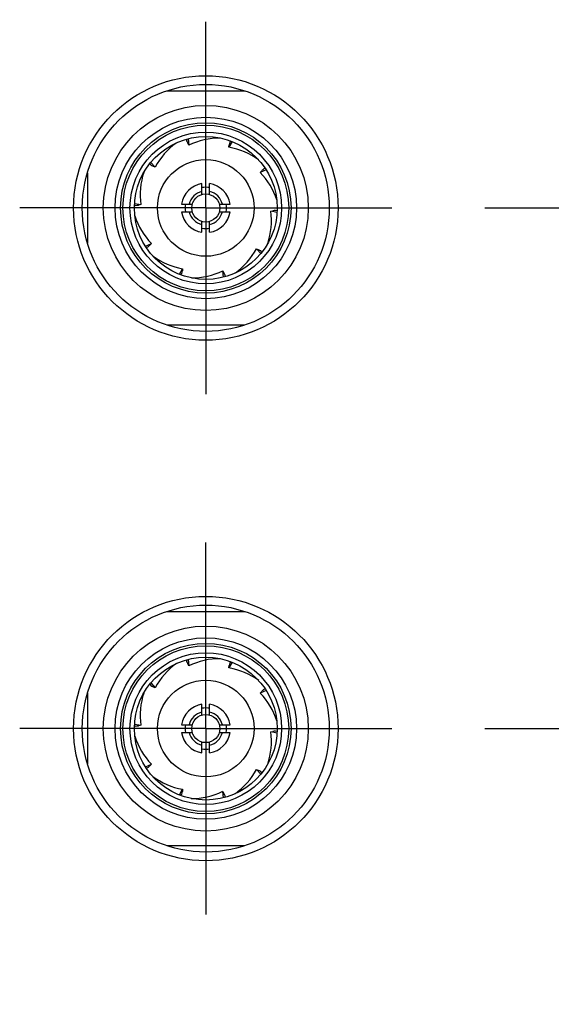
# Model space of a CAD drawing. Header units: inches. Extents: x 0.2 to 16.8, y 0.2 to 10.8.
# Tile 7 of 19: x 5.576 to 5.933, y 5.372 to 6.034. Entities that reach past the tile are written whole.
import ezdxf

# ---------------------------------------------------------------- set-up
doc = ezdxf.new("R2010")
doc.units = ezdxf.units.IN
doc.header["$LTSCALE"] = 0.935
doc.header["$MEASUREMENT"] = 0
doc.linetypes.add('CENTER', pattern=[0.6, 0.375, -0.075, 0.075, -0.075])
doc.layers.get('0').update_dxf_attribs({"linetype": 'CONTINUOUS'})
doc.layers.add('02___PRT_ALL_AXES', color=7, linetype='CONTINUOUS')
doc.layers.add('DIMENSIONS', color=7, linetype='CONTINUOUS')
doc.styles.get("Standard").update_dxf_attribs({"font": 'txt', "width": 0.8})
doc.dimstyles.new('DIMSTYLE_1', dxfattribs={"dimtxt": 0.125, "dimasz": 0.18, "dimexe": 0.125, "dimexo": 0.0625, "dimgap": 0.03125, "dimtad": 0, "dimtih": 1, "dimtoh": 1, "dimzin": 4, "dimdsep": 46, "dimtxsty": 'STANDARD', "dimblk": '_FILLED', "dimblk1": '_FILLED', "dimblk2": '_FILLED', "dimcen": 0.09, "dimadec": 0, "dimazin": 0, "dimtp": 0.01, "dimtm": 0.01, "dimtfac": 1, "dimtofl": 0, "dimtmove": 0, "dimatfit": 3, "dimldrblk": '_FILLED', "dimfxl": 1, "dimtolj": 1, "dimtzin": 4, "dimarcsym": 0})

# ---------------------------------------------------------------- blocks, each defined once
blk = doc.blocks.new('*D10')
at = {"layer": 'DIMENSIONS', "color": 2, "linetype": 'CONTINUOUS'}
blk.add_line((5.88837, 5.55719), (7.18129, 5.55719), dxfattribs=at)
at = {"layer": 'DIMENSIONS', "color": 2, "linetype": 'CONTINUOUS', "insert": (7.24379, 5.61969), "char_height": 0.125, "width": 0.925, "attachment_point": 1, "line_spacing_factor": 0.9}
blk.add_mtext('1.81{\\Ftxt.shx;\\W1.000000;\\H0.125000; }[46]', dxfattribs=at)
blk = doc.blocks.new('_FILLED')
at = {"color": 0, "linetype": 'BYBLOCK'}
blk.add_solid([(0, 0), (-1, 0.1736), (-1, -0.1736)], dxfattribs=at)
blk = doc.blocks.new('*D11')
at = {"layer": 'DIMENSIONS', "color": 2, "linetype": 'CONTINUOUS'}
blk.add_line((5.88837, 5.90719), (7.18129, 5.90719), dxfattribs=at)
at = {"layer": 'DIMENSIONS', "color": 2, "linetype": 'CONTINUOUS', "insert": (7.24379, 5.96969), "char_height": 0.125, "width": 1.125, "attachment_point": 1, "line_spacing_factor": 0.9}
blk.add_mtext('2.16{\\Ftxt.shx;\\W1.000000;\\H0.125000; }[54.9]', dxfattribs=at)
blk = doc.blocks.new('*D12')
at = {"layer": 'DIMENSIONS', "color": 2, "linetype": 'CONTINUOUS'}
blk.add_line((5.88837, 6.46646), (7.18129, 6.46646), dxfattribs=at)
at = {"layer": 'DIMENSIONS', "color": 2, "linetype": 'CONTINUOUS', "insert": (7.24379, 6.52896), "char_height": 0.125, "width": 1.125, "attachment_point": 1, "line_spacing_factor": 0.9}
blk.add_mtext('2.72{\\Ftxt.shx;\\W1.000000;\\H0.125000; }[69.1]', dxfattribs=at)
blk = doc.blocks.new('*D13')
at = {"layer": 'DIMENSIONS', "color": 2, "linetype": 'CONTINUOUS'}
blk.add_line((5.88837, 6.81646), (7.18129, 6.81646), dxfattribs=at)
at = {"layer": 'DIMENSIONS', "color": 2, "linetype": 'CONTINUOUS', "insert": (7.24379, 6.87896), "char_height": 0.125, "width": 0.925, "attachment_point": 1, "line_spacing_factor": 0.9}
blk.add_mtext('3.07{\\Ftxt.shx;\\W1.000000;\\H0.125000; }[78]', dxfattribs=at)
blk = doc.blocks.new('*D14')
at = {"layer": 'DIMENSIONS', "color": 2, "linetype": 'CONTINUOUS'}
blk.add_line((5.88837, 7.16646), (7.18129, 7.16646), dxfattribs=at)
at = {"layer": 'DIMENSIONS', "color": 2, "linetype": 'CONTINUOUS', "insert": (7.24379, 7.22896), "char_height": 0.125, "width": 1.125, "attachment_point": 1, "line_spacing_factor": 0.9}
blk.add_mtext('3.42{\\Ftxt.shx;\\W1.000000;\\H0.125000; }[86.9]', dxfattribs=at)
blk = doc.blocks.new('*D15')
at = {"layer": 'DIMENSIONS', "color": 2, "linetype": 'CONTINUOUS'}
blk.add_line((5.88837, 7.51646), (7.18129, 7.51646), dxfattribs=at)
at = {"layer": 'DIMENSIONS', "color": 2, "linetype": 'CONTINUOUS', "insert": (7.24379, 7.57896), "char_height": 0.125, "width": 1.125, "attachment_point": 1, "line_spacing_factor": 0.9}
blk.add_mtext('3.77{\\Ftxt.shx;\\W1.000000;\\H0.125000; }[95.7]', dxfattribs=at)

msp = doc.modelspace()

# ---------------------------------------------------------------- linework, layer by layer
at = {"color": 7, "linetype": 'CONTINUOUS'}
for p, q in [((5.67461, 5.98593), (5.72694, 5.98593)), ((5.68785, 5.95338), (5.68784, 5.95233)), ((5.68939, 5.94938), (5.68862, 5.95073)), ((5.68886, 5.95369), (5.68939, 5.94938)), ((5.71845, 5.95178), (5.71636, 5.94802)), ((5.71751, 5.95221), (5.71684, 5.95131)), ((5.71636, 5.94802), (5.71654, 5.94956)), ((5.66384, 5.93778), (5.66676, 5.93464)), ((5.62124, 5.93089), (5.62124, 5.8835)), ((5.66318, 5.93695), (5.66377, 5.93611)), ((5.66676, 5.93464), (5.66535, 5.93528)), ((5.74129, 5.93287), (5.73738, 5.93106)), ((5.73738, 5.93106), (5.73843, 5.9322)), ((5.7407, 5.93375), (5.7397, 5.93344)), ((5.69821, 5.91629), (5.69821, 5.92353)), ((5.70333, 5.91629), (5.70333, 5.92353)), ((5.65279, 5.90919), (5.65384, 5.90884)), ((5.65289, 5.91023), (5.65713, 5.9094)), ((5.65713, 5.9094), (5.65561, 5.90909)), ((5.68444, 5.90975), (5.69168, 5.90975)), ((5.68444, 5.90463), (5.69168, 5.90463)), ((5.70987, 5.90975), (5.71711, 5.90975)), ((5.70987, 5.90463), (5.71711, 5.90463)), ((5.74442, 5.90498), (5.74594, 5.90529)), ((5.74865, 5.90415), (5.74442, 5.90498)), ((5.74876, 5.90519), (5.7477, 5.90555)), ((5.69821, 5.89086), (5.69821, 5.8981)), ((5.70333, 5.89086), (5.70333, 5.8981)), ((5.66025, 5.88151), (5.66416, 5.88333)), ((5.66085, 5.88063), (5.66184, 5.88094)), ((5.66416, 5.88333), (5.66311, 5.88218)), ((5.73478, 5.87975), (5.73619, 5.87911)), ((5.7377, 5.87661), (5.73478, 5.87975)), ((5.73837, 5.87743), (5.73777, 5.87828)), ((5.68309, 5.8626), (5.68518, 5.86637)), ((5.68518, 5.86637), (5.68501, 5.86483)), ((5.71215, 5.865), (5.71292, 5.86365)), ((5.71268, 5.86069), (5.71215, 5.865)), ((5.68403, 5.86217), (5.6847, 5.86307)), ((5.7137, 5.861), (5.71371, 5.86205)), ((5.72694, 5.82845), (5.67461, 5.82845)), ((5.67461, 5.63593), (5.72694, 5.63593)), ((5.68785, 5.60344), (5.68784, 5.60233)), ((5.68939, 5.59938), (5.68862, 5.60073)), ((5.68886, 5.60369), (5.68939, 5.59938)), ((5.71847, 5.60181), (5.71636, 5.59802)), ((5.7175, 5.60221), (5.71684, 5.60131)), ((5.71636, 5.59802), (5.71654, 5.59956)), ((5.66314, 5.58701), (5.66377, 5.58611)), ((5.66378, 5.58784), (5.66676, 5.58464)), ((5.62124, 5.58089), (5.62124, 5.5335)), ((5.66676, 5.58464), (5.66535, 5.58528)), ((5.74132, 5.58289), (5.73738, 5.58106)), ((5.73738, 5.58106), (5.73843, 5.5822)), ((5.74076, 5.58377), (5.7397, 5.58344)), ((5.69821, 5.56629), (5.69821, 5.57353)), ((5.70333, 5.56629), (5.70333, 5.57353)), ((5.65284, 5.56024), (5.65713, 5.5594)), ((5.6528, 5.55919), (5.65384, 5.55884)), ((5.65713, 5.5594), (5.65561, 5.55909)), ((5.68444, 5.55975), (5.69168, 5.55975)), ((5.68444, 5.55463), (5.69168, 5.55463)), ((5.70987, 5.55975), (5.71711, 5.55975)), ((5.70987, 5.55463), (5.71711, 5.55463)), ((5.74442, 5.55498), (5.74594, 5.55529)), ((5.74871, 5.55414), (5.74442, 5.55498)), ((5.74875, 5.55519), (5.7477, 5.55555)), ((5.69821, 5.54086), (5.69821, 5.5481)), ((5.70333, 5.54086), (5.70333, 5.5481)), ((5.66022, 5.5315), (5.66416, 5.53333)), ((5.66078, 5.53061), (5.66184, 5.53094)), ((5.66416, 5.53333), (5.66311, 5.53218)), ((5.73478, 5.52975), (5.73619, 5.52911)), ((5.73776, 5.52655), (5.73478, 5.52975)), ((5.73841, 5.52738), (5.73777, 5.52828)), ((5.68307, 5.51257), (5.68518, 5.51637)), ((5.68518, 5.51637), (5.68501, 5.51483)), ((5.71215, 5.515), (5.71292, 5.51365)), ((5.71268, 5.51069), (5.71215, 5.515)), ((5.68404, 5.51218), (5.6847, 5.51307)), ((5.71369, 5.51094), (5.71371, 5.51205)), ((5.72694, 5.47845), (5.67461, 5.47845))]:
    msp.add_line(p, q, dxfattribs=at)
for centre, radius in [((5.70077, 5.90719), 0.0889), ((5.70077, 5.90719), 0.083), ((5.70077, 5.90719), 0.0689), ((5.70077, 5.90719), 0.06101), ((5.70077, 5.90719), 0.05728), ((5.70077, 5.90719), 0.05571), ((5.70077, 5.90719), 0.05098), ((5.70077, 5.90719), 0.04803), ((5.70077, 5.90719), 0.03248), ((5.70077, 5.90719), 0.00945), ((5.70077, 5.55719), 0.0889), ((5.70077, 5.55719), 0.083), ((5.70077, 5.55719), 0.0689), ((5.70077, 5.55719), 0.06101), ((5.70077, 5.55719), 0.05728), ((5.70077, 5.55719), 0.05571), ((5.70077, 5.55719), 0.05098), ((5.70077, 5.55719), 0.04803), ((5.70077, 5.55719), 0.03248), ((5.70077, 5.55719), 0.00945)]:
    msp.add_circle(centre, radius, dxfattribs=at)
for centre, radius, start, end in [((5.70912, 5.91199), 0.04803, 126.0354, 151.872), ((5.7898, 6.00164), 0.11326, 205.80787, 206.70954), ((5.71035, 5.90616), 0.04803, 89.64619, 115.872), ((5.82833, 5.93127), 0.11328, 169.80793, 170.70948), ((5.70792, 5.90073), 0.04803, 53.90734, 79.872), ((5.70471, 5.91598), 0.04803, 161.64618, 187.872), ((5.71838, 6.03803), 0.11563, 241.82068, 242.70375), ((5.70275, 5.89777), 0.04803, 17.97761, 43.872), ((5.81977, 5.85001), 0.11563, 133.82068, 134.70375), ((5.70077, 5.90719), 0.01654, 98.90299, 171.09701), ((5.70077, 5.90719), 0.01388, 79.37401, 100.62599), ((5.70077, 5.90719), 0.01654, 8.90299, 81.09701), ((5.63811, 6.0234), 0.11563, 277.82068, 278.70375), ((5.70077, 5.90719), 0.01654, 188.90299, 261.09701), ((5.70077, 5.90719), 0.01388, 169.37401, 190.62599), ((5.70077, 5.90719), 0.01654, 278.90299, 351.09701), ((5.70077, 5.90719), 0.01388, 349.37401, 10.62599), ((5.69683, 5.8984), 0.04803, 341.64618, 7.872), ((5.76343, 5.79099), 0.11563, 97.82068, 98.70375), ((5.69879, 5.91662), 0.04803, 197.97761, 223.872), ((5.70077, 5.90719), 0.01388, 259.37401, 280.62599), ((5.58177, 5.96437), 0.11563, 313.82068, 314.70375), ((5.69242, 5.90239), 0.04803, 306.0354, 331.872), ((5.68316, 5.77635), 0.11563, 61.82068, 62.70375), ((5.69363, 5.91365), 0.04803, 233.90734, 259.872), ((5.57321, 5.88311), 0.11328, 349.80793, 350.70948), ((5.69119, 5.90822), 0.04803, 269.9209, 295.872), ((5.60962, 5.81169), 0.11563, 25.82068, 26.70375), ((5.70912, 5.56199), 0.04803, 125.64617, 151.872), ((5.7898, 5.65164), 0.11326, 205.80787, 206.70955), ((5.71035, 5.55616), 0.04803, 89.64619, 115.872), ((5.82833, 5.58127), 0.11328, 169.80794, 170.70947), ((5.70792, 5.55073), 0.04803, 53.64618, 79.872), ((5.70471, 5.56598), 0.04803, 161.64618, 187.872), ((5.71838, 5.68803), 0.11563, 241.82067, 242.70376), ((5.70275, 5.54777), 0.04803, 17.64618, 43.872), ((5.81977, 5.50001), 0.11563, 133.82067, 134.70376), ((5.70077, 5.55719), 0.01654, 98.90299, 171.09701), ((5.70077, 5.55719), 0.01654, 8.90299, 81.09701), ((5.70077, 5.55719), 0.01388, 79.37401, 100.62599), ((5.63811, 5.67339), 0.11563, 277.82067, 278.70376), ((5.70077, 5.55719), 0.01654, 188.90299, 261.09701), ((5.70077, 5.55719), 0.01388, 169.37401, 190.62599), ((5.70077, 5.55719), 0.01654, 278.90299, 351.09701), ((5.70077, 5.55719), 0.01388, 349.37401, 10.62599), ((5.69683, 5.5484), 0.04803, 341.64618, 7.872), ((5.76343, 5.44099), 0.11563, 97.82067, 98.70376), ((5.69879, 5.56662), 0.04803, 197.64618, 223.872), ((5.70077, 5.55719), 0.01388, 259.37401, 280.62599), ((5.58178, 5.61437), 0.11563, 313.82067, 314.70376), ((5.69242, 5.55239), 0.04803, 305.64617, 331.872), ((5.68316, 5.42635), 0.11563, 61.82067, 62.70376), ((5.69363, 5.56365), 0.04803, 233.64618, 259.872), ((5.57321, 5.53311), 0.11328, 349.80794, 350.70947), ((5.69119, 5.55822), 0.04803, 269.64618, 295.872), ((5.60962, 5.46169), 0.11563, 25.82067, 26.70376)]:
    msp.add_arc(centre, radius, start, end, dxfattribs=at)
at = {"color": 9, "linetype": 'CONTINUOUS'}
for centre, start, end in [((5.70077, 5.90719), 102.95219, 167.04781), ((5.70077, 5.90719), 12.95219, 77.04781), ((5.70077, 5.90719), 192.95219, 257.04781), ((5.70077, 5.90719), 282.95219, 347.04781), ((5.70077, 5.55719), 102.95219, 167.04781), ((5.70077, 5.55719), 12.95219, 77.04781), ((5.70077, 5.55719), 192.95219, 257.04781), ((5.70077, 5.55719), 282.95219, 347.04781)]:
    msp.add_arc(centre, 0.01142, start, end, dxfattribs=at)
at = {"layer": '02___PRT_ALL_AXES', "color": 7, "linetype": 'CENTER'}
for p, q in [((5.70077, 5.90719), (5.70077, 6.03229)), ((5.70077, 5.90719), (5.57567, 5.90719)), ((5.70077, 5.90719), (5.70077, 5.78209)), ((5.70077, 5.90719), (5.82587, 5.90719)), ((5.70077, 5.55719), (5.70077, 5.68229)), ((5.70077, 5.55719), (5.57567, 5.55719)), ((5.70077, 5.55719), (5.82587, 5.55719)), ((5.70077, 5.55719), (5.70077, 5.43209))]:
    msp.add_line(p, q, dxfattribs=at)

# ---------------------------------------------------------------- dimensions: what is measured, and where the dimension line sits
at = {"layer": 'DIMENSIONS', "color": 2, "linetype": 'CONTINUOUS'}
for feature_location, picture, middle in [((5.88837, 7.51646), '*D15', (7.80629, 7.51646)), ((5.88837, 7.16646), '*D14', (7.80629, 7.16646)), ((5.88837, 6.81646), '*D13', (7.70629, 6.81646)), ((5.88837, 6.46646), '*D12', (7.80629, 6.46646)), ((5.88837, 5.90719), '*D11', (7.80629, 5.90719)), ((5.88837, 5.55719), '*D10', (7.70629, 5.55719))]:
    dim = msp.add_ordinate_dim(feature_location=feature_location, offset=(1.29291, 0), dtype=0, origin=(5.82587, 3.74695), dimstyle='DIMSTYLE_1', dxfattribs=at)
    dim.commit()
    dim.dimension.update_dxf_attribs({"geometry": picture, "text_midpoint": middle})

doc.saveas('drawing.dxf')
